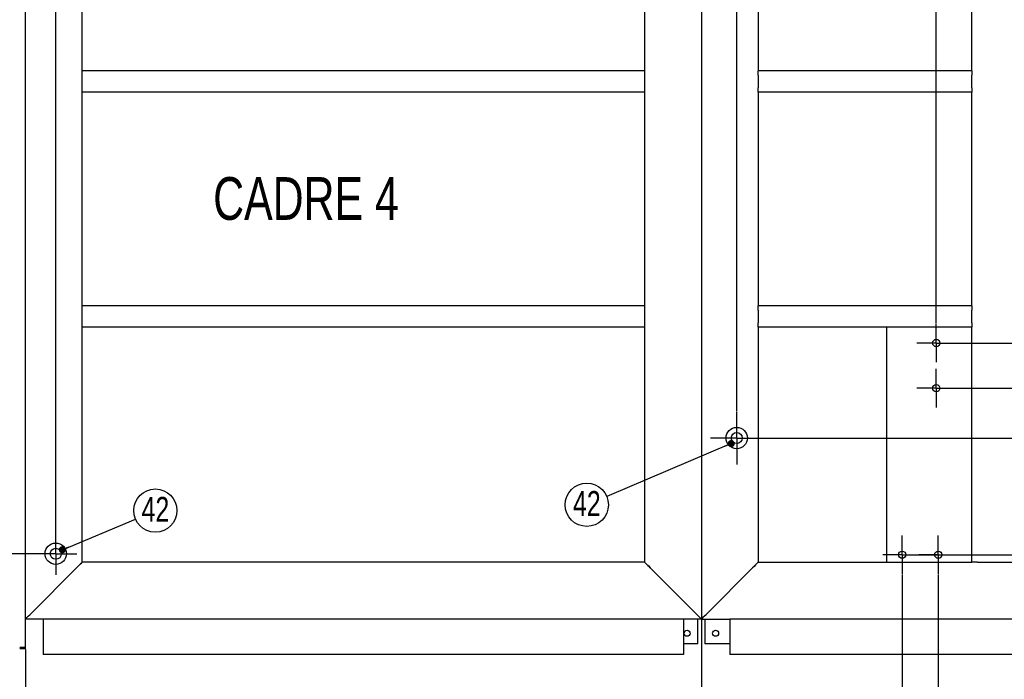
# Model space of a CAD drawing. Header units: millimetres. Extents: x 0 to 841, y 0 to 594.
# Tile 9 of 13: x 496 to 635, y 120 to 212. Entities that reach past the tile are written whole.
import ezdxf

# ---------------------------------------------------------------- set-up
doc = ezdxf.new("R2010")
doc.units = ezdxf.units.MM
doc.header["$PDSIZE"] = -1
doc.linetypes.add('CENTERX2', pattern=[20.32, 12.7, -2.54, 2.54, -2.54])
for name, color, linetype in [('COTES', 1, 'Continuous'), ('NOTES', 6, 'Continuous'), ('TRAIT-MIXTES', 3, 'CENTERX2')]:
    doc.layers.add(name, color=color, linetype=linetype)
doc.layers.add('TRAIT-FORT', color=4, linetype='Continuous', lineweight=25)
doc.styles.add('SLDTEXTSTYLE0', font='TXT', dxfattribs={"width": 0.75})
doc.dimstyles.new('SLDDIMSTYLE5', dxfattribs={"dimtxt": 3, "dimasz": 2, "dimexe": 0, "dimexo": 0.0625, "dimgap": 0.75, "dimtad": 0, "dimtih": 1, "dimtoh": 1, "dimdec": 0, "dimlfac": 10, "dimrnd": 1e-09, "dimzin": 12, "dimdsep": 46, "dimtxsty": 'SLDTEXTSTYLE0', "dimsah": 1, "dimcen": 0.09, "dimadec": 0, "dimazin": 3, "dimtfac": 1, "dimtdec": 0, "dimtofl": 0, "dimtmove": 0, "dimatfit": 3, "dimfxl": 1, "dimfrac": 2, "dimtolj": 1, "dimtzin": 12, "dimarcsym": 0})
doc.dimstyles.new('SLDDIMSTYLE6', dxfattribs={"dimtxt": 0.18, "dimasz": 1, "dimexe": 0, "dimexo": 0.0625, "dimgap": 0, "dimtad": 0, "dimtih": 1, "dimtoh": 1, "dimdec": 0, "dimrnd": 1e-09, "dimzin": 0, "dimdsep": 46, "dimtxsty": 'Standard', "dimblk1": 'DOT', "dimblk2": 'DOT', "dimsah": 1, "dimcen": 0.09, "dimadec": 0, "dimazin": 0, "dimtfac": 1, "dimtdec": 0, "dimtofl": 0, "dimtmove": 0, "dimatfit": 3, "dimldrblk": 'DOT', "dimfxl": 1, "dimfrac": 2, "dimtolj": 1, "dimtzin": 0, "dimarcsym": 0})

# ---------------------------------------------------------------- blocks, each defined once
blk = doc.blocks.new('_D_63')
at = {"layer": 'COTES', "color": 0, "lineweight": -2, "transparency": 16777216}
blk.add_line((409.81, 159.38), (395.92, 159.38), dxfattribs=at)
at = {"layer": 'Defpoints', "color": 0, "transparency": 16777216}
for p in [(497.13, 320.19), (395.92, 159.38), (409.87, 159.38)]:
    blk.add_point(p, dxfattribs=at)
at = {"layer": 'COTES', "color": 0, "transparency": 16777216, "insert": (391.61, 159.38), "char_height": 3, "attachment_point": 5, "style": 'SLDTEXTSTYLE0'}
blk.add_mtext('\\A1;1608', dxfattribs=at)
blk = doc.blocks.new('_D_64')
at = {"layer": 'COTES', "color": 0, "lineweight": -2, "transparency": 16777216}
blk.add_line((409.81, 154.3), (395.92, 154.3), dxfattribs=at)
at = {"layer": 'Defpoints', "color": 0, "transparency": 16777216}
for p in [(497.13, 320.19), (395.92, 154.3), (409.87, 154.3)]:
    blk.add_point(p, dxfattribs=at)
at = {"layer": 'COTES', "color": 0, "transparency": 16777216, "insert": (391.42, 154.3), "char_height": 3, "attachment_point": 5, "style": 'SLDTEXTSTYLE0'}
blk.add_mtext('\\A1;1659', dxfattribs=at)
blk = doc.blocks.new('_D_65')
at = {"layer": 'COTES', "color": 0, "lineweight": -2, "transparency": 16777216}
for p, q in [((399.92, 147.61), (395.92, 147.61)), ((403.92, 137.36), (399.92, 147.61)), ((501.34, 137.36), (403.92, 137.36))]:
    blk.add_line(p, q, dxfattribs=at)
at = {"layer": 'Defpoints', "color": 0, "transparency": 16777216}
for p in [(497.13, 320.19), (395.92, 147.61), (501.4, 137.36)]:
    blk.add_point(p, dxfattribs=at)
at = {"layer": 'COTES', "color": 0, "transparency": 16777216, "insert": (391.42, 147.61), "char_height": 3, "attachment_point": 5, "style": 'SLDTEXTSTYLE0'}
blk.add_mtext('\\A1;1828', dxfattribs=at)
blk = doc.blocks.new('_D_66')
at = {"layer": 'COTES', "color": 0, "lineweight": -2, "transparency": 16777216}
for p, q in [((399.92, 141.86), (395.92, 141.86)), ((403.92, 137.61), (399.92, 141.86)), ((414.66, 137.61), (403.92, 137.61))]:
    blk.add_line(p, q, dxfattribs=at)
at = {"layer": 'Defpoints', "color": 0, "transparency": 16777216}
for p in [(497.13, 320.19), (395.92, 141.86), (414.72, 137.61)]:
    blk.add_point(p, dxfattribs=at)
at = {"layer": 'COTES', "color": 0, "transparency": 16777216, "insert": (391.42, 141.86), "char_height": 3, "attachment_point": 5, "style": 'SLDTEXTSTYLE0'}
blk.add_mtext('\\A1;1826', dxfattribs=at)
blk = doc.blocks.new('_D_67')
at = {"layer": 'COTES', "color": 0, "lineweight": -2, "transparency": 16777216}
for p, q in [((403.92, 136.24), (399.92, 134.46)), ((419.54, 136.24), (403.92, 136.24)), ((399.92, 134.46), (395.92, 134.46))]:
    blk.add_line(p, q, dxfattribs=at)
at = {"layer": 'Defpoints', "color": 0, "transparency": 16777216}
for p in [(497.13, 320.19), (419.6, 136.24), (395.92, 134.46)]:
    blk.add_point(p, dxfattribs=at)
at = {"layer": 'COTES', "color": 0, "transparency": 16777216, "insert": (391.42, 134.46), "char_height": 3, "attachment_point": 5, "style": 'SLDTEXTSTYLE0'}
blk.add_mtext('\\A1;1839', dxfattribs=at)
blk = doc.blocks.new('_D_68')
at = {"layer": 'COTES', "color": 0, "lineweight": -2, "transparency": 16777216}
for p, q in [((403.92, 131.3), (399.92, 129.4)), ((467.81, 131.3), (403.92, 131.3)), ((399.92, 129.4), (395.92, 129.4))]:
    blk.add_line(p, q, dxfattribs=at)
at = {"layer": 'Defpoints', "color": 0, "transparency": 16777216}
for p in [(497.13, 320.19), (467.88, 131.3), (395.92, 129.4)]:
    blk.add_point(p, dxfattribs=at)
at = {"layer": 'COTES', "color": 0, "transparency": 16777216, "insert": (391.42, 129.4), "char_height": 3, "attachment_point": 5, "style": 'SLDTEXTSTYLE0'}
blk.add_mtext('\\A1;1889', dxfattribs=at)
blk = doc.blocks.new('_D_77')
at = {"layer": 'COTES', "color": 0, "lineweight": -2, "transparency": 16777216}
blk.add_line((627.91, 166.96), (707.85, 166.96), dxfattribs=at)
at = {"layer": 'Defpoints', "color": 0, "transparency": 16777216}
for p in [(496.73, 319.79), (627.85, 166.96), (707.85, 166.96)]:
    blk.add_point(p, dxfattribs=at)
at = {"layer": 'COTES', "color": 0, "transparency": 16777216, "insert": (712.35, 166.96), "char_height": 3, "attachment_point": 5, "style": 'SLDTEXTSTYLE0'}
blk.add_mtext('\\A1;1528', dxfattribs=at)
blk = doc.blocks.new('_D_78')
at = {"layer": 'COTES', "color": 0, "lineweight": -2, "transparency": 16777216}
blk.add_line((627.91, 160.61), (707.85, 160.61), dxfattribs=at)
at = {"layer": 'Defpoints', "color": 0, "transparency": 16777216}
for p in [(496.73, 319.79), (627.85, 160.61), (707.85, 160.61)]:
    blk.add_point(p, dxfattribs=at)
at = {"layer": 'COTES', "color": 0, "transparency": 16777216, "insert": (712.35, 160.61), "char_height": 3, "attachment_point": 5, "style": 'SLDTEXTSTYLE0'}
blk.add_mtext('\\A1;1592', dxfattribs=at)
blk = doc.blocks.new('_D_79')
at = {"layer": 'COTES', "color": 0, "lineweight": -2, "transparency": 16777216}
for p, q in [((600.86, 153.61), (699.85, 153.61)), ((699.85, 153.61), (703.85, 154.28)), ((703.85, 154.28), (707.85, 154.28))]:
    blk.add_line(p, q, dxfattribs=at)
at = {"layer": 'Defpoints', "color": 0, "transparency": 16777216}
for p in [(496.73, 319.79), (600.8, 153.61), (707.85, 154.28)]:
    blk.add_point(p, dxfattribs=at)
at = {"layer": 'COTES', "color": 0, "transparency": 16777216, "insert": (712.35, 154.28), "char_height": 3, "attachment_point": 5, "style": 'SLDTEXTSTYLE0'}
blk.add_mtext('\\A1;1662', dxfattribs=at)
blk = doc.blocks.new('_D_80')
at = {"layer": 'COTES', "color": 0, "lineweight": -2, "transparency": 16777216}
for p, q in [((675.52, 150.14), (699.85, 150.14)), ((699.85, 150.14), (703.85, 149.47)), ((703.85, 149.47), (707.85, 149.47))]:
    blk.add_line(p, q, dxfattribs=at)
at = {"layer": 'Defpoints', "color": 0, "transparency": 16777216}
for p in [(496.73, 319.79), (675.46, 150.14), (707.85, 149.47)]:
    blk.add_point(p, dxfattribs=at)
at = {"layer": 'COTES', "color": 0, "transparency": 16777216, "insert": (712.35, 149.47), "char_height": 3, "attachment_point": 5, "style": 'SLDTEXTSTYLE0'}
blk.add_mtext('\\A1;1696', dxfattribs=at)
blk = doc.blocks.new('_D_81')
at = {"layer": 'COTES', "color": 0, "lineweight": -2, "transparency": 16777216}
blk.add_line((675.52, 143.79), (707.85, 143.79), dxfattribs=at)
at = {"layer": 'Defpoints', "color": 0, "transparency": 16777216}
for p in [(496.73, 319.79), (675.46, 143.79), (707.85, 143.79)]:
    blk.add_point(p, dxfattribs=at)
at = {"layer": 'COTES', "color": 0, "transparency": 16777216, "insert": (712.16, 143.79), "char_height": 3, "attachment_point": 5, "style": 'SLDTEXTSTYLE0'}
blk.add_mtext('\\A1;1760', dxfattribs=at)
blk = doc.blocks.new('_D_82')
at = {"layer": 'COTES', "color": 0, "lineweight": -2, "transparency": 16777216}
blk.add_line((623.11, 137.23), (707.85, 137.23), dxfattribs=at)
at = {"layer": 'Defpoints', "color": 0, "transparency": 16777216}
for p in [(496.73, 319.79), (623.05, 137.23), (707.85, 137.23)]:
    blk.add_point(p, dxfattribs=at)
at = {"layer": 'COTES', "color": 0, "transparency": 16777216, "insert": (712.35, 137.23), "char_height": 3, "attachment_point": 5, "style": 'SLDTEXTSTYLE0'}
blk.add_mtext('\\A1;1826', dxfattribs=at)
blk = doc.blocks.new('_D_83')
at = {"layer": 'COTES', "color": 0, "lineweight": -2, "transparency": 16777216}
blk.add_line((703.69, 128.19), (707.85, 128.19), dxfattribs=at)
at = {"layer": 'Defpoints', "color": 0, "transparency": 16777216}
for p in [(496.73, 319.79), (703.63, 128.19), (707.85, 128.19)]:
    blk.add_point(p, dxfattribs=at)
at = {"layer": 'COTES', "color": 0, "transparency": 16777216, "insert": (711.97, 128.19), "char_height": 3, "attachment_point": 5, "style": 'SLDTEXTSTYLE0'}
blk.add_mtext('\\A1;1916', dxfattribs=at)
blk = doc.blocks.new('_D_90')
at = {"layer": 'COTES', "color": 0, "lineweight": -2, "transparency": 16777216}
blk.add_line((501.4, 140.39), (501.4, 330.19), dxfattribs=at)
at = {"layer": 'Defpoints', "color": 0, "transparency": 16777216}
for p in [(501.4, 330.19), (408.63, 316.19), (501.4, 140.33)]:
    blk.add_point(p, dxfattribs=at)
at = {"layer": 'COTES', "color": 0, "transparency": 16777216, "insert": (501.4, 333.94), "char_height": 3, "attachment_point": 5, "rotation": 90, "style": 'SLDTEXTSTYLE0'}
blk.add_mtext('\\A1;928', dxfattribs=at)
blk = doc.blocks.new('_D_91')
at = {"layer": 'COTES', "color": 0, "lineweight": -2, "transparency": 16777216}
blk.add_line((597.1, 157.37), (597.1, 330.19), dxfattribs=at)
at = {"layer": 'Defpoints', "color": 0, "transparency": 16777216}
for p in [(597.1, 330.19), (408.63, 316.19), (597.1, 157.31)]:
    blk.add_point(p, dxfattribs=at)
at = {"layer": 'COTES', "color": 0, "transparency": 16777216, "insert": (597.1, 334.69), "char_height": 3, "attachment_point": 5, "rotation": 90, "style": 'SLDTEXTSTYLE0'}
blk.add_mtext('\\A1;1885', dxfattribs=at)
blk = doc.blocks.new('_D_93')
at = {"layer": 'COTES', "color": 0, "lineweight": -2, "transparency": 16777216}
for p, q in [((622.54, 326.19), (622.54, 330.19)), ((625.14, 322.19), (622.54, 326.19)), ((625.14, 169.74), (625.14, 322.19))]:
    blk.add_line(p, q, dxfattribs=at)
at = {"layer": 'Defpoints', "color": 0, "transparency": 16777216}
for p in [(622.54, 330.19), (408.63, 316.19), (625.14, 169.67)]:
    blk.add_point(p, dxfattribs=at)
at = {"layer": 'COTES', "color": 0, "transparency": 16777216, "insert": (622.54, 334.69), "char_height": 3, "attachment_point": 5, "rotation": 90, "style": 'SLDTEXTSTYLE0'}
blk.add_mtext('\\A1;2165', dxfattribs=at)
blk = doc.blocks.new('_D_103')
at = {"layer": 'COTES', "color": 0, "lineweight": -2, "transparency": 16777216}
blk.add_line((497.13, 123.93), (497.13, 108.12), dxfattribs=at)
at = {"layer": 'Defpoints', "color": 0, "transparency": 16777216}
for p in [(408.63, 131.19), (497.13, 123.99), (497.13, 108.12)]:
    blk.add_point(p, dxfattribs=at)
at = {"layer": 'COTES', "color": 0, "transparency": 16777216, "insert": (497.13, 104.37), "char_height": 3, "attachment_point": 5, "rotation": 90, "style": 'SLDTEXTSTYLE0'}
blk.add_mtext('\\A1;885', dxfattribs=at)
blk = doc.blocks.new('_D_104')
at = {"layer": 'COTES', "color": 0, "lineweight": -2, "transparency": 16777216}
blk.add_line((592.13, 128.13), (592.13, 108.12), dxfattribs=at)
at = {"layer": 'Defpoints', "color": 0, "transparency": 16777216}
for p in [(408.63, 131.19), (592.13, 128.19), (592.13, 108.12)]:
    blk.add_point(p, dxfattribs=at)
at = {"layer": 'COTES', "color": 0, "transparency": 16777216, "insert": (592.13, 103.62), "char_height": 3, "attachment_point": 5, "rotation": 90, "style": 'SLDTEXTSTYLE0'}
blk.add_mtext('\\A1;1835', dxfattribs=at)
blk = doc.blocks.new('_D_105')
at = {"layer": 'COTES', "color": 0, "lineweight": -2, "transparency": 16777216}
blk.add_line((620.34, 134.45), (620.34, 108.12), dxfattribs=at)
at = {"layer": 'Defpoints', "color": 0, "transparency": 16777216}
for p in [(620.34, 134.52), (408.63, 131.19), (620.34, 108.12)]:
    blk.add_point(p, dxfattribs=at)
at = {"layer": 'COTES', "color": 0, "transparency": 16777216, "insert": (620.34, 104), "char_height": 3, "attachment_point": 5, "rotation": 90, "style": 'SLDTEXTSTYLE0'}
blk.add_mtext('\\A1;2117', dxfattribs=at)
blk = doc.blocks.new('_D_106')
at = {"layer": 'COTES', "color": 0, "lineweight": -2, "transparency": 16777216}
blk.add_line((625.42, 134.45), (625.42, 108.12), dxfattribs=at)
at = {"layer": 'Defpoints', "color": 0, "transparency": 16777216}
for p in [(625.42, 134.52), (408.63, 131.19), (625.42, 108.12)]:
    blk.add_point(p, dxfattribs=at)
at = {"layer": 'COTES', "color": 0, "transparency": 16777216, "insert": (625.42, 103.62), "char_height": 3, "attachment_point": 5, "rotation": 90, "style": 'SLDTEXTSTYLE0'}
blk.add_mtext('\\A1;2168', dxfattribs=at)
blk = doc.blocks.new('_D_107')
at = {"layer": 'COTES', "color": 0, "lineweight": -2, "transparency": 16777216}
blk.add_line((672.75, 141.02), (672.75, 108.12), dxfattribs=at)
at = {"layer": 'Defpoints', "color": 0, "transparency": 16777216}
for p in [(672.75, 141.08), (408.63, 131.19), (672.75, 108.12)]:
    blk.add_point(p, dxfattribs=at)
at = {"layer": 'COTES', "color": 0, "transparency": 16777216, "insert": (672.75, 103.62), "char_height": 3, "attachment_point": 5, "rotation": 90, "style": 'SLDTEXTSTYLE0'}
blk.add_mtext('\\A1;2641', dxfattribs=at)
blk = doc.blocks.new('_D_108')
at = {"layer": 'COTES', "color": 0, "lineweight": -2, "transparency": 16777216}
blk.add_line((700.13, 128.13), (700.13, 108.12), dxfattribs=at)
at = {"layer": 'Defpoints', "color": 0, "transparency": 16777216}
for p in [(408.63, 131.19), (700.13, 128.19), (700.13, 108.12)]:
    blk.add_point(p, dxfattribs=at)
at = {"layer": 'COTES', "color": 0, "transparency": 16777216, "insert": (700.13, 103.62), "char_height": 3, "attachment_point": 5, "rotation": 90, "style": 'SLDTEXTSTYLE0'}
blk.add_mtext('\\A1;2915', dxfattribs=at)
blk = doc.blocks.new('SW_NOTE_14')
at = {"layer": 'NOTES', "color": 0}
blk.add_circle((2.8, 1.18), 3.04, dxfattribs=at)
at = {"layer": 'NOTES', "color": 0, "insert": (2.81, 3.11), "char_height": 3.5, "attachment_point": 2, "style": 'SLDTEXTSTYLE0'}
blk.add_mtext('42', dxfattribs=at)
blk = doc.blocks.new('_Dot')
at = {"color": 0, "linetype": 'ByBlock', "lineweight": -2}
blk.add_line((-0.5, 0), (-1, 0), dxfattribs=at)
at = {"color": 0, "linetype": 'ByBlock', "const_width": 0.5}
blk.add_lwpolyline([(-0.25, 0, 1), (0.25, 0, 1)], format="xyb", close=True, dxfattribs=at)
blk = doc.blocks.new('SW_NOTE_15')
at = {"layer": 'NOTES', "color": 0}
blk.add_circle((-2.8, -1.18), 3.04, dxfattribs=at)
at = {"layer": 'NOTES', "color": 0, "insert": (-2.79, 0.75), "char_height": 3.5, "attachment_point": 2, "style": 'SLDTEXTSTYLE0'}
blk.add_mtext('42', dxfattribs=at)
blk = doc.blocks.new('SW_CENTERMARKSYMBOL_54')
at = {"layer": 'TRAIT-MIXTES', "color": 0}
for p, q in [((0, 2.2), (0, 2.975)), ((0, 0), (0, 2.2)), ((-2.2, 0), (-2.975, 0)), ((0, 0), (-2.2, 0)), ((0, 0), (0, -2.2)), ((0, 0), (2.2, 0)), ((2.2, 0), (2.975, 0)), ((0, -2.2), (0, -2.975))]:
    blk.add_line(p, q, dxfattribs=at)
blk = doc.blocks.new('SW_CENTERMARKSYMBOL_55')
at = {"layer": 'TRAIT-MIXTES', "color": 0}
for p, q in [((0, 2.2), (0, 3.7)), ((0, 0), (0, 2.2)), ((-2.2, 0), (-3.7, 0)), ((0, 0), (-2.2, 0)), ((0, 0), (0, -2.2)), ((0, 0), (2.2, 0)), ((2.2, 0), (3.7, 0)), ((0, -2.2), (0, -3.7))]:
    blk.add_line(p, q, dxfattribs=at)
blk = doc.blocks.new('SW_CENTERMARKSYMBOL_56')
at = {"layer": 'TRAIT-MIXTES', "color": 0}
for p, q in [((0, 2.2), (0, 2.71)), ((0, 0), (0, 2.2)), ((-2.2, 0), (-2.71, 0)), ((0, 0), (-2.2, 0)), ((0, 0), (0, -2.2)), ((0, 0), (2.2, 0)), ((2.2, 0), (2.71, 0)), ((0, -2.2), (0, -2.71))]:
    blk.add_line(p, q, dxfattribs=at)
blk = doc.blocks.new('SW_CENTERMARKSYMBOL_57')
at = {"layer": 'TRAIT-MIXTES', "color": 0}
for p, q in [((0, 2.2), (0, 2.71)), ((0, 0), (0, 2.2)), ((-2.2, 0), (-2.71, 0)), ((0, 0), (-2.2, 0)), ((0, 0), (0, -2.2)), ((0, 0), (2.2, 0)), ((2.2, 0), (2.71, 0)), ((0, -2.2), (0, -2.71))]:
    blk.add_line(p, q, dxfattribs=at)
blk = doc.blocks.new('SW_CENTERMARKSYMBOL_58')
at = {"layer": 'TRAIT-MIXTES', "color": 0}
for p, q in [((0, 2.2), (0, 2.71)), ((0, 0), (0, 2.2)), ((-2.2, 0), (-2.71, 0)), ((0, 0), (-2.2, 0)), ((0, 0), (0, -2.2)), ((0, 0), (2.2, 0)), ((2.2, 0), (2.71, 0)), ((0, -2.2), (0, -2.71))]:
    blk.add_line(p, q, dxfattribs=at)
blk = doc.blocks.new('SW_CENTERMARKSYMBOL_59')
at = {"layer": 'TRAIT-MIXTES', "color": 0}
for p, q in [((0, 2.2), (0, 2.71)), ((0, 0), (0, 2.2)), ((-2.2, 0), (-2.71, 0)), ((0, 0), (-2.2, 0)), ((0, 0), (0, -2.2)), ((0, 0), (2.2, 0)), ((2.2, 0), (2.71, 0)), ((0, -2.2), (0, -2.71))]:
    blk.add_line(p, q, dxfattribs=at)

msp = doc.modelspace()

# ---------------------------------------------------------------- linework, layer by layer
at = {"layer": 'TRAIT-FORT', "lineweight": 25}
for p, q in [((497.13, 124.19), (497.13, 320.19)), ((497.13, 128.19), (497.13, 317.19)), ((592.13, 317.19), (592.13, 128.19)), ((505.13, 205.19), (505.13, 238.19)), ((584.13, 238.19), (584.13, 205.19)), ((600.13, 238.19), (600.13, 205.19)), ((630.13, 205.19), (630.13, 238.19)), ((505.13, 204.59), (505.13, 205.19)), ((584.13, 205.19), (505.13, 205.19)), ((584.13, 205.19), (584.13, 204.59)), ((600.13, 204.59), (600.13, 205.19)), ((630.13, 205.19), (600.13, 205.19)), ((630.13, 205.19), (630.13, 204.59)), ((505.13, 202.79), (505.13, 204.59)), ((584.13, 204.59), (584.13, 202.79)), ((600.13, 204.59), (600.13, 202.79)), ((630.13, 202.79), (630.13, 204.59)), ((505.13, 202.19), (505.13, 202.79)), ((505.13, 172.19), (505.13, 202.19)), ((584.13, 202.19), (505.13, 202.19)), ((584.13, 202.79), (584.13, 202.19)), ((584.13, 202.19), (584.13, 172.19)), ((600.13, 202.19), (600.13, 202.79)), ((600.13, 202.19), (600.13, 172.19)), ((630.13, 202.19), (600.13, 202.19)), ((630.13, 202.79), (630.13, 202.19)), ((630.13, 172.19), (630.13, 202.19)), ((505.13, 171.59), (505.13, 172.19)), ((584.13, 172.19), (505.13, 172.19)), ((505.13, 169.79), (505.13, 171.59)), ((584.13, 172.19), (584.13, 171.59)), ((584.13, 171.59), (584.13, 169.79)), ((600.13, 171.59), (600.13, 172.19)), ((630.13, 172.19), (600.13, 172.19)), ((600.13, 171.59), (600.13, 169.79)), ((630.13, 172.19), (630.13, 171.59)), ((630.13, 169.79), (630.13, 171.59)), ((505.13, 169.19), (505.13, 169.79)), ((505.13, 136.19), (505.13, 169.19)), ((584.13, 169.19), (505.13, 169.19)), ((584.13, 169.79), (584.13, 169.19)), ((584.13, 169.19), (584.13, 136.19)), ((600.13, 169.19), (600.13, 169.79)), ((600.13, 169.19), (600.13, 136.19)), ((618.13, 169.19), (600.13, 169.19)), ((618.13, 169.19), (618.13, 136.19)), ((630.13, 169.19), (618.13, 169.19)), ((630.13, 169.79), (630.13, 169.19)), ((630.13, 136.19), (630.13, 169.19)), ((584.13, 136.19), (505.13, 136.19)), ((600.13, 136.19), (618.13, 136.19)), ((618.13, 136.19), (630.13, 136.19)), ((630.93, 136.19), (630.13, 136.19)), ((630.93, 136.19), (637.33, 136.19)), ((497.93, 128.99), (504.33, 135.39)), ((584.93, 135.39), (591.33, 128.99)), ((599.33, 135.39), (592.93, 128.99)), ((499.63, 128.19), (497.13, 128.19)), ((499.63, 128.19), (499.63, 123.19)), ((589.63, 128.19), (499.63, 128.19)), ((592.13, 128.19), (589.63, 128.19)), ((589.63, 128.19), (589.63, 123.19)), ((591.63, 124.69), (591.63, 128.19)), ((592.13, 128.19), (596.13, 128.19)), ((592.63, 128.19), (592.63, 124.69)), ((696.13, 128.19), (596.13, 128.19)), ((596.13, 128.19), (596.13, 123.19)), ((591.63, 124.69), (589.63, 124.69)), ((596.13, 124.69), (592.63, 124.69)), ((497.13, 124.19), (496.33, 124.19)), ((497.13, 123.99), (496.33, 123.99)), ((497.13, 123.99), (497.13, 124.19)), ((589.63, 123.19), (499.63, 123.19)), ((696.13, 123.19), (596.13, 123.19))]:
    msp.add_line(p, q, dxfattribs=at)
at = {"layer": 'TRAIT-FORT', "lineweight": 25, "flags": 128}
for points in [[(504.33, 135.39), (504.48, 135.55), (504.63, 135.7), (504.77, 135.83), (504.89, 135.96), (504.99, 136.05), (505.07, 136.13), (505.11, 136.17), (505.13, 136.19)], [(505.13, 136.19), (505.11, 136.17), (505.07, 136.13), (504.99, 136.05), (504.89, 135.96), (504.77, 135.83), (504.63, 135.7), (504.48, 135.55), (504.33, 135.39)], [(584.13, 136.19), (584.14, 136.17), (584.19, 136.13), (584.26, 136.05), (584.36, 135.96), (584.48, 135.83), (584.62, 135.7), (584.77, 135.55), (584.93, 135.39)], [(584.93, 135.39), (584.77, 135.55), (584.62, 135.7), (584.48, 135.83), (584.36, 135.96), (584.26, 136.05), (584.19, 136.13), (584.14, 136.17), (584.13, 136.19)], [(599.33, 135.39), (599.48, 135.55), (599.63, 135.7), (599.77, 135.83), (599.89, 135.96), (599.99, 136.05), (600.07, 136.13), (600.11, 136.17), (600.13, 136.19)], [(592.13, 128.19), (592.14, 128.2), (592.18, 128.24), (592.23, 128.3), (592.31, 128.38), (592.41, 128.48), (592.53, 128.59), (592.65, 128.72), (592.79, 128.85), (592.93, 128.99)]]:
    msp.add_lwpolyline(points, dxfattribs=at)
at = {"layer": 'TRAIT-FORT', "lineweight": 25}
for centre, radius in [((625.14, 166.96), 0.51), ((625.14, 160.61), 0.51), ((597.1, 153.61), 1.5), ((597.1, 153.61), 0.775), ((501.4, 137.36), 1.5), ((501.4, 137.36), 0.775), ((620.34, 137.23), 0.51), ((625.42, 137.23), 0.51), ((590.13, 126.19), 0.425), ((594.13, 126.19), 0.425)]:
    msp.add_circle(centre, radius, dxfattribs=at)
for centre, radius, start, end in [((680.5, 54.98), 114.26, 134.7026, 135.2701), ((386.29, 239.83), 157.32, 314.794, 315.206), ((386.29, 239.83), 157.32, 314.794, 315.206), ((702.97, 239.83), 157.32, 224.794, 225.206), ((702.97, 239.83), 157.32, 224.794, 225.206), ((481.29, 239.83), 157.32, 314.794, 315.206)]:
    msp.add_arc(centre, radius, start, end, dxfattribs=at)

# ---------------------------------------------------------------- block references
at = {"layer": 'NOTES'}
for name, p in [('SW_NOTE_15', (578.82, 145.42)), ('SW_NOTE_14', (512.59, 142.24))]:
    msp.add_blockref(name, p, dxfattribs=at)
at = {"layer": 'TRAIT-MIXTES'}
for name, p in [('SW_CENTERMARKSYMBOL_59', (625.14, 166.96)), ('SW_CENTERMARKSYMBOL_58', (625.14, 160.61)), ('SW_CENTERMARKSYMBOL_55', (597.1, 153.61)), ('SW_CENTERMARKSYMBOL_54', (501.4, 137.36)), ('SW_CENTERMARKSYMBOL_56', (620.34, 137.23)), ('SW_CENTERMARKSYMBOL_57', (625.42, 137.23))]:
    msp.add_blockref(name, p, dxfattribs=at)

# ---------------------------------------------------------------- texts
at = {"layer": 'NOTES', "insert": (536.56, 190.26), "char_height": 6, "attachment_point": 2, "style": 'SLDTEXTSTYLE0'}
msp.add_mtext('CADRE 4', dxfattribs=at)

# ---------------------------------------------------------------- dimensions: what is measured, and where the dimension line sits
at = {"layer": 'COTES'}
for feature_location, offset, dtype, origin, picture, middle in [((597.1, 157.31), (0, 172.88), 1, (408.63, 316.19), '_D_91', (597.1, 334.69)), ((625.14, 169.67), (-2.6, 160.52), 1, (408.63, 316.19), '_D_93', (622.54, 334.69)), ((501.4, 140.33), (0, 189.86), 1, (408.63, 316.19), '_D_90', (501.4, 333.94)), ((409.87, 154.3), (-13.94, 0), 0, (497.13, 320.19), '_D_64', (391.42, 154.3)), ((501.4, 137.36), (-105.48, 10.25), 0, (497.13, 320.19), '_D_65', (391.42, 147.61)), ((414.72, 137.61), (-18.79, 4.25), 0, (497.13, 320.19), '_D_66', (391.42, 141.86)), ((419.6048, 136.2444), (-23.6806, -1.7871), 0, (497.1271, 320.1897), '_D_67', (391.4241, 134.4573)), ((467.88, 131.3), (-71.95, -1.91), 0, (497.13, 320.19), '_D_68', (391.42, 129.4)), ((409.87, 159.38), (-13.94, 0), 0, (497.13, 320.19), '_D_63', (391.61, 159.38)), ((627.85, 166.96), (80, 0), 0, (496.73, 319.79), '_D_77', (712.35, 166.96)), ((627.85, 160.61), (80, 0), 0, (496.73, 319.79), '_D_78', (712.35, 160.61)), ((600.8, 153.61), (107.05, 0.67), 0, (496.73, 319.79), '_D_79', (712.35, 154.28)), ((675.4574, 150.1432), (32.3913, -0.6705), 0, (496.7271, 319.7897), '_D_80', (712.3487, 149.4727)), ((675.46, 143.79), (32.39, 0), 0, (496.73, 319.79), '_D_81', (712.16, 143.79)), ((623.05, 137.23), (84.8, 0), 0, (496.73, 319.79), '_D_82', (712.35, 137.23)), ((703.63, 128.19), (4.22, 0), 0, (496.73, 319.79), '_D_83', (711.97, 128.19)), ((672.75, 141.08), (0, -32.96), 1, (408.63, 131.19), '_D_107', (672.75, 103.62)), ((620.34, 134.52), (0, -26.39), 1, (408.63, 131.19), '_D_105', (620.34, 104)), ((625.42, 134.52), (0, -26.39), 1, (408.63, 131.19), '_D_106', (625.42, 103.62)), ((497.13, 123.99), (0, -15.87), 1, (408.63, 131.19), '_D_103', (497.13, 104.37)), ((592.13, 128.19), (0, -20.07), 1, (408.63, 131.19), '_D_104', (592.13, 103.62)), ((700.13, 128.19), (0, -20.07), 1, (408.63, 131.19), '_D_108', (700.13, 103.62))]:
    dim = msp.add_ordinate_dim(feature_location=feature_location, offset=offset, dtype=dtype, origin=origin, dimstyle='SLDDIMSTYLE5', dxfattribs=at)
    dim.commit()
    dim.dimension.update_dxf_attribs({"geometry": picture, "text_midpoint": middle})

# ---------------------------------------------------------------- leaders
at = {"layer": 'NOTES'}
for points in [[(596.32, 152.83), (578.82, 145.42)], [(502.32, 137.93), (512.59, 142.24)]]:
    msp.add_leader(points, dimstyle='SLDDIMSTYLE6', dxfattribs=at)

doc.saveas('drawing.dxf')
